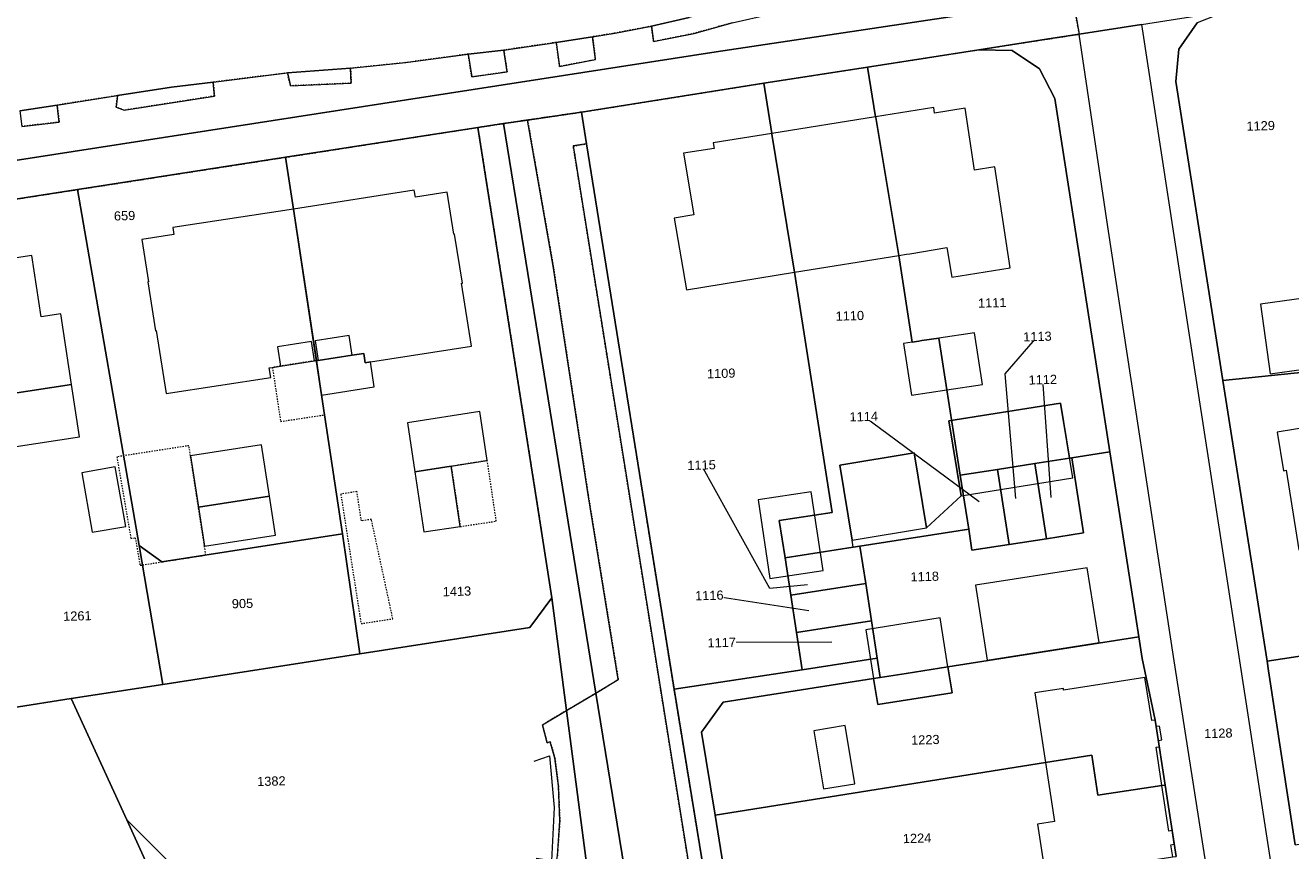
# Model space of a CAD drawing. Header units: millimetres. Extents: x -191 to 81095, y -508122 to 28741.
# Tile 237 of 255: x 5939 to 6036, y 9861 to 9924. Entities that reach past the tile are written whole.
import ezdxf

# ---------------------------------------------------------------- set-up
doc = ezdxf.new("R2010")
doc.units = ezdxf.units.MM
for name, pattern in [('VE22-087 DB - VST Hervest-Dorsten ALK VA2736$0$1', [0]), ('VE22-087 DB - VST Hervest-Dorsten ALK VA2736$0$2', [0.16, 0.06, -0.1]), ('VE22-087 DB - VST Hervest-Dorsten ALK VA2736$0$3', [0.26, 0.11, -0.15])]:
    doc.linetypes.add(name, pattern=pattern)
for name, color, linetype, lineweight in [('VE22-087 DB - VST Hervest-Dorsten ALK VA2736$0$AX_Bauteil', 7, 'VE22-087 DB - VST Hervest-Dorsten ALK VA2736$0$1', 18), ('VE22-087 DB - VST Hervest-Dorsten ALK VA2736$0$AX_Flurstueck', 9, 'VE22-087 DB - VST Hervest-Dorsten ALK VA2736$0$1', 18), ('VE22-087 DB - VST Hervest-Dorsten ALK VA2736$0$AX_Gebaeude', 7, 'VE22-087 DB - VST Hervest-Dorsten ALK VA2736$0$1', 18), ('VE22-087 DB - VST Hervest-Dorsten ALK VA2736$0$AX_SonstigesBauwerkOderSonstigeEinrichtung', 7, 'VE22-087 DB - VST Hervest-Dorsten ALK VA2736$0$1', 18), ('VE22-087 DB - VST Hervest-Dorsten ALK VA2736$0$AX_SportFreizeitUndErholungsflaeche', 7, 'VE22-087 DB - VST Hervest-Dorsten ALK VA2736$0$1', 18), ('VE22-087 DB - VST Hervest-Dorsten ALK VA2736$0$AX_Strassenverkehr', 7, 'VE22-087 DB - VST Hervest-Dorsten ALK VA2736$0$1', 18), ('VE22-087 DB - VST Hervest-Dorsten ALK VA2736$0$AX_Strassenverkehrsanlage', 7, 'VE22-087 DB - VST Hervest-Dorsten ALK VA2736$0$1', 18), ('VE22-087 DB - VST Hervest-Dorsten ALK VA2736$0$AX_Vegetationsmerkmal', 7, 'VE22-087 DB - VST Hervest-Dorsten ALK VA2736$0$1', 18), ('VE22-087 DB - VST Hervest-Dorsten ALK VA2736$0$AX_Weg', 7, 'VE22-087 DB - VST Hervest-Dorsten ALK VA2736$0$1', 18), ('VE22-087 DB - VST Hervest-Dorsten ALK VA2736$0$AX_Wohnbauflaeche', 7, 'VE22-087 DB - VST Hervest-Dorsten ALK VA2736$0$1', 18)]:
    doc.layers.add(name, color=color, linetype=linetype, lineweight=lineweight)
doc.layers.add('XREF ALK Kataster', color=251, linetype='Continuous')
doc.styles.add('VE22-087 DB - VST Hervest-Dorsten ALK VA2736$0$0', font='arial.ttf')

# ---------------------------------------------------------------- blocks, each defined once
blk = doc.blocks.new('VE22-087 DB - VST Hervest-Dorsten ALK VA2736')
at = {"layer": 'VE22-087 DB - VST Hervest-Dorsten ALK VA2736$0$AX_Bauteil', "color": 7, "linetype": 'VE22-087 DB - VST Hervest-Dorsten ALK VA2736$0$1', "lineweight": 13, "ltscale": 0.5}
for points in [[(5963.779, 9899.975, 0), (5961.173, 9899.579, 0), (5961.403, 9898.085, 0), (5964.01, 9898.48, 0)], [(5960.912, 9899.523, 0), (5958.296, 9899.128, 0), (5958.527, 9897.643, 0), (5961.133, 9898.048, 0)]]:
    blk.add_polyline3d(points, close=True, dxfattribs=at)
at = {"layer": 'VE22-087 DB - VST Hervest-Dorsten ALK VA2736$0$AX_Flurstueck', "linetype": 'VE22-087 DB - VST Hervest-Dorsten ALK VA2736$0$1', "lineweight": 13, "ltscale": 0.5}
for points in [[(5684.62, 9874.377, 0), (5767.167, 9887.057, 0), (5857.799, 9900.94, 0), (5863.643, 9901.836, 0), (5888.765, 9905.684, 0), (5991.833, 9921.672, 0), (6018.909, 9925.738, 0), (6024.061, 9926.511, 0), (6030.917, 9927.541, 0), (6066.825, 9933.4, 0), (6123.776, 9941.701, 0), (6129.12, 9942.48, 0), (6130.222, 9942.64, 0), (6141.589, 9944.35, 0), (6203.211, 9954.247, 0)], [(6203.211, 9954.247, 0), (6141.589, 9944.35, 0), (6130.222, 9942.64, 0), (6129.12, 9942.48, 0), (6123.776, 9941.701, 0), (6066.825, 9933.4, 0), (6030.917, 9927.541, 0), (6024.061, 9926.511, 0), (6018.909, 9925.738, 0), (5991.833, 9921.672, 0), (5888.765, 9905.684, 0), (5863.643, 9901.836, 0), (5857.799, 9900.94, 0), (5767.167, 9887.057, 0), (5684.62, 9874.377, 0)], [(5932.045, 9909.431, 0), (5943.031, 9911.135, 0), (5958.927, 9913.604, 0), (5973.621, 9915.879, 0), (5975.576, 9916.183, 0), (5977.412, 9916.451, 0), (5981.54, 9917.053, 0), (5995.472, 9919.27, 0), (6003.391, 9920.497, 0), (6011.911, 9921.826, 0), (6017.223, 9922.645, 0), (6019.583, 9923.012, 0), (6024.334, 9923.749, 0), (6026.11, 9924.025, 0), (6030.85, 9924.759, 0), (6047.399, 9927.287, 0), (6061.434, 9929.441, 0), (6088.472, 9933.587, 0), (6122.921, 9938.876, 0), (6124.493, 9939.149, 0), (6129.297, 9939.987, 0), (6130.815, 9940.252, 0), (6192.143, 9949.776, 0)], [(6036.081, 9861.055, 0), (6034.047, 9874.362, 0), (6033.936, 9875.086, 0), (6030.548, 9896.534, 0), (6026.95, 9919.386, 0), (6027.182, 9921.857, 0), (6028.598, 9923.87, 0)], [(6024.334, 9923.749, 0), (6019.583, 9923.012, 0), (6017.223, 9922.645, 0), (6011.911, 9921.826, 0), (6014.451, 9921.762, 0), (6016.543, 9920.361, 0), (6017.702, 9918.092, 0), (6021.916, 9891.095, 0), (6023.89, 9878.429, 0), (6024.121, 9876.954, 0), (6024.378, 9875.288, 0), (6025.387, 9870.587, 0), (6025.463, 9870.092, 0), (6026.146, 9865.633, 0), (6026.98, 9860.17, 0)], [(6014.728, 9887.539, 0), (6013.92, 9897.042, 0), (6016.382, 9899.91, 0)], [(6017.43, 9887.602, 0), (6016.792, 9896.612, 0)], [(6011.924, 9887.277, 0), (6003.104, 9893.79, 0)], [(5998.815, 9880.923, 0), (5995.936, 9880.658, 0), (5990.711, 9890.084, 0)], [(5998.911, 9878.944, 0), (5991.306, 9880.12, 0)], [(6000.661, 9876.559, 0), (5992.252, 9876.52, 0)], [(5949.604, 9856.808, 0), (5946.779, 9862.974, 0), (5942.536, 9872.232, 0), (5938.016, 9871.533, 0)]]:
    blk.add_polyline3d(points, dxfattribs=at)
for points in [[(6047.399, 9927.287, 0), (6030.85, 9924.759, 0), (6028.598, 9923.87, 0), (6027.182, 9921.857, 0), (6026.95, 9919.386, 0), (6030.548, 9896.534, 0), (6049.149, 9898.458, 0), (6049.279, 9898.476, 0), (6051.873, 9898.87, 0), (6051.306, 9902.863, 0), (6049.573, 9913.922, 0), (6048.026, 9923.344, 0)], [(6014.451, 9921.762, 0), (6011.911, 9921.826, 0), (6003.391, 9920.497, 0), (6004.01, 9916.705, 0), (6004.02, 9916.645, 0), (6005.781, 9906.108, 0), (6006.814, 9899.485, 0), (6007.305, 9899.559, 0), (6007.546, 9899.595, 0), (6008.838, 9899.787, 0), (6009.467, 9895.844, 0), (6010.481, 9889.31, 0), (6013.327, 9889.751, 0), (6016.173, 9890.192, 0), (6018.83, 9890.615, 0), (6019.01, 9890.644, 0), (6021.916, 9891.095, 0), (6017.702, 9918.092, 0), (6016.543, 9920.361, 0)], [(6011.126, 9885.195, 0), (6010.481, 9889.31, 0), (6009.467, 9895.844, 0), (6008.838, 9899.787, 0), (6007.546, 9899.595, 0), (6007.305, 9899.559, 0), (6006.814, 9899.485, 0), (6005.781, 9906.108, 0), (6004.02, 9916.645, 0), (6004.01, 9916.705, 0), (6003.391, 9920.497, 0), (5995.472, 9919.27, 0), (5996.071, 9915.429, 0), (5996.081, 9915.369, 0), (5997.822, 9904.824, 0), (6000.69, 9886.46, 0), (5996.651, 9885.835, 0), (5997.094, 9882.984, 0), (6002.309, 9883.807, 0), (6002.817, 9883.888, 0)], [(5988.61, 9872.956, 0), (5998.41, 9874.434, 0), (5997.968, 9877.284, 0), (5997.526, 9880.135, 0), (5997.094, 9882.984, 0), (5996.651, 9885.835, 0), (6000.69, 9886.46, 0), (5997.822, 9904.824, 0), (5996.081, 9915.369, 0), (5996.071, 9915.429, 0), (5995.472, 9919.27, 0), (5981.54, 9917.053, 0), (5981.929, 9914.629, 0)], [(5994.559, 9836.613, 0), (5993.671, 9842.043, 0), (5988.61, 9872.956, 0), (5981.929, 9914.629, 0), (5981.54, 9917.053, 0), (5977.412, 9916.451, 0), (5975.576, 9916.183, 0), (5980.237, 9887.449, 0), (5982.635, 9872.661, 0), (5985.173, 9857.003, 0), (5992.305, 9812.998, 0), (5998.24, 9813.917, 0)], [(5978.153, 9887.127, 0), (5973.621, 9915.879, 0), (5958.927, 9913.604, 0), (5959.525, 9909.651, 0), (5961.904, 9893.921, 0), (5963.279, 9884.826, 0), (5964.598, 9875.656, 0), (5977.598, 9877.673, 0), (5979.258, 9879.943, 0)], [(5992.305, 9812.998, 0), (5985.173, 9857.003, 0), (5982.635, 9872.661, 0), (5980.237, 9887.449, 0), (5975.576, 9916.183, 0), (5973.621, 9915.879, 0), (5978.153, 9887.127, 0), (5979.258, 9879.943, 0), (5980.388, 9871.32, 0), (5982.222, 9857.326, 0), (5982.72, 9853.529, 0), (5989.338, 9812.538, 0)], [(5959.525, 9909.651, 0), (5958.927, 9913.604, 0), (5943.031, 9911.135, 0), (5947.722, 9883.935, 0), (5949.456, 9882.68, 0), (5963.279, 9884.826, 0), (5961.904, 9893.921, 0)], [(5947.722, 9883.935, 0), (5943.031, 9911.135, 0), (5932.045, 9909.431, 0), (5936.356, 9882.136, 0), (5938.016, 9871.533, 0), (5942.536, 9872.232, 0), (5949.532, 9873.318, 0)], [(6069.067, 9880.568, 0), (6067.884, 9887.863, 0), (6056.688, 9886.376, 0), (6054.628, 9899.292, 0), (6051.873, 9898.87, 0), (6049.279, 9898.476, 0), (6049.149, 9898.458, 0), (6030.548, 9896.534, 0), (6033.936, 9875.086, 0), (6038.629, 9875.817, 0), (6045.578, 9876.902, 0)], [(6004.145, 9875.337, 0), (6004.365, 9873.851, 0), (6006.339, 9874.165, 0), (6009.541, 9874.667, 0), (6024.121, 9876.954, 0), (6023.89, 9878.429, 0), (6021.916, 9891.095, 0), (6019.01, 9890.644, 0), (6019.905, 9884.904, 0), (6017.068, 9884.452, 0), (6014.222, 9884.011, 0), (6011.375, 9883.569, 0), (6011.126, 9885.195, 0), (6002.817, 9883.888, 0), (6003.259, 9881.037, 0), (6003.701, 9878.187, 0)], [(6017.068, 9884.452, 0), (6016.173, 9890.192, 0), (6013.327, 9889.751, 0), (6014.222, 9884.011, 0)], [(6019.905, 9884.904, 0), (6019.01, 9890.644, 0), (6018.83, 9890.615, 0), (6016.173, 9890.192, 0), (6017.068, 9884.452, 0)], [(6014.222, 9884.011, 0), (6013.327, 9889.751, 0), (6010.481, 9889.31, 0), (6011.126, 9885.195, 0), (6011.375, 9883.569, 0)], [(5963.279, 9884.826, 0), (5949.456, 9882.68, 0), (5947.722, 9883.935, 0), (5949.532, 9873.318, 0), (5964.598, 9875.656, 0)], [(6003.259, 9881.037, 0), (6002.817, 9883.888, 0), (6002.309, 9883.807, 0), (5997.094, 9882.984, 0), (5997.526, 9880.135, 0)], [(6003.701, 9878.187, 0), (6003.259, 9881.037, 0), (5997.526, 9880.135, 0), (5997.968, 9877.284, 0)], [(6045.578, 9876.902, 0), (6038.629, 9875.817, 0), (6033.936, 9875.086, 0), (6034.047, 9874.362, 0), (6036.081, 9861.055, 0), (6039.818, 9861.634, 0), (6055.206, 9864.076, 0), (6071.343, 9866.589, 0), (6069.067, 9880.568, 0)], [(5980.388, 9871.32, 0), (5979.258, 9879.943, 0), (5977.598, 9877.673, 0), (5964.598, 9875.656, 0), (5949.532, 9873.318, 0), (5942.536, 9872.232, 0), (5946.779, 9862.974, 0), (5949.604, 9856.808, 0), (5953.362, 9856.436, 0), (5982.72, 9853.529, 0), (5982.222, 9857.326, 0)], [(6004.145, 9875.337, 0), (6003.701, 9878.187, 0), (5997.968, 9877.284, 0), (5998.41, 9874.434, 0)], [(6024.121, 9876.954, 0), (6009.541, 9874.667, 0), (6006.339, 9874.165, 0), (6004.365, 9873.851, 0), (6003.856, 9873.771, 0), (5992.376, 9871.973, 0), (5990.716, 9869.682, 0), (5991.744, 9863.331, 0), (6016.986, 9867.359, 0), (6020.532, 9867.903, 0), (6020.997, 9864.855, 0), (6025.896, 9865.601, 0), (6026.146, 9865.633, 0), (6025.463, 9870.092, 0), (6025.387, 9870.587, 0), (6024.378, 9875.288, 0)], [(5998.41, 9874.434, 0), (5988.61, 9872.956, 0), (5993.671, 9842.043, 0), (5995.155, 9842.272, 0), (5994.494, 9846.346, 0), (5993.111, 9854.888, 0), (5991.744, 9863.331, 0), (5990.716, 9869.682, 0), (5992.376, 9871.973, 0), (6003.856, 9873.771, 0), (6004.365, 9873.851, 0), (6004.145, 9875.337, 0)], [(6026.146, 9865.633, 0), (6025.896, 9865.601, 0), (6020.997, 9864.855, 0), (6020.532, 9867.903, 0), (6016.986, 9867.359, 0), (5991.744, 9863.331, 0), (5993.111, 9854.888, 0), (6016.987, 9858.656, 0), (6026.73, 9860.134, 0), (6026.98, 9860.17, 0)]]:
    blk.add_polyline3d(points, close=True, dxfattribs=at)
at = {"layer": 'VE22-087 DB - VST Hervest-Dorsten ALK VA2736$0$AX_Gebaeude', "color": 7, "linetype": 'VE22-087 DB - VST Hervest-Dorsten ALK VA2736$0$1', "lineweight": 13, "ltscale": 0.5}
for points in [[(6008.515, 9916.975, 0), (6008.451, 9917.416, 0), (6004.01, 9916.705, 0), (6004.02, 9916.645, 0), (6005.781, 9906.108, 0), (6006.383, 9906.2, 0), (6006.623, 9906.236, 0), (6009.46, 9906.699, 0), (6009.83, 9904.43, 0), (6014.301, 9905.161, 0), (6013.113, 9912.868, 0), (6011.578, 9912.628, 0), (6010.851, 9917.354, 0)], [(6004.02, 9916.645, 0), (6004.01, 9916.705, 0), (5996.071, 9915.429, 0), (5996.081, 9915.369, 0), (5997.822, 9904.824, 0), (6005.781, 9906.108, 0)], [(5997.822, 9904.824, 0), (5996.081, 9915.369, 0), (5996.071, 9915.429, 0), (5991.611, 9914.708, 0), (5991.676, 9914.276, 0), (5989.33, 9913.907, 0), (5990.128, 9909.202, 0), (5988.624, 9908.942, 0), (5989.552, 9903.482, 0)], [(5971.275, 9910.926, 0), (5968.84, 9910.548, 0), (5968.757, 9911.079, 0), (5959.525, 9909.651, 0), (5961.273, 9898.067, 0), (5961.403, 9898.085, 0), (5964.01, 9898.48, 0), (5964.901, 9898.618, 0), (5965.012, 9897.906, 0), (5965.407, 9897.967, 0), (5973.131, 9899.169, 0), (5972.375, 9903.983, 0), (5972.434, 9903.993, 0), (5971.843, 9907.735, 0), (5971.783, 9907.725, 0)], [(5961.133, 9898.048, 0), (5961.273, 9898.067, 0), (5959.525, 9909.651, 0), (5950.304, 9908.225, 0), (5950.377, 9907.702, 0), (5947.931, 9907.325, 0), (5948.439, 9904.086, 0), (5948.389, 9904.076, 0), (5948.98, 9900.345, 0), (5949.039, 9900.354, 0), (5949.796, 9895.549, 0), (5957.785, 9896.783, 0), (5957.675, 9897.514, 0), (5957.913, 9897.55, 0), (5958.527, 9897.643, 0)], [(5932.664, 9905.5, 0), (5934.324, 9894.977, 0), (5937.725, 9895.502, 0), (5942.564, 9896.247, 0), (5941.735, 9901.643, 0), (5940.241, 9901.414, 0), (5939.523, 9906.087, 0), (5937.188, 9905.729, 0), (5937.114, 9906.19, 0)], [(6039.312, 9897.763, 0), (6038.582, 9903.081, 0), (6033.425, 9902.372, 0), (6034.165, 9897.064, 0)], [(6012.182, 9896.246, 0), (6011.575, 9900.2, 0), (6008.838, 9899.787, 0), (6009.467, 9895.844, 0)], [(6008.838, 9899.787, 0), (6007.546, 9899.595, 0), (6007.305, 9899.559, 0), (6006.814, 9899.485, 0), (6006.143, 9899.384, 0), (6006.751, 9895.43, 0), (6009.467, 9895.844, 0)], [(5964.01, 9898.48, 0), (5961.403, 9898.085, 0), (5961.273, 9898.067, 0), (5961.278, 9898.058, 0), (5961.675, 9895.435, 0), (5965.704, 9896.061, 0), (5965.407, 9897.967, 0), (5965.012, 9897.906, 0), (5964.901, 9898.618, 0)], [(5942.564, 9896.247, 0), (5937.725, 9895.502, 0), (5938.34, 9891.494, 0), (5943.18, 9892.237, 0)], [(5973.774, 9894.173, 0), (5968.247, 9893.317, 0), (5968.81, 9889.559, 0), (5971.581, 9889.992, 0), (5974.336, 9890.422, 0)], [(6019.08, 9889.104, 0), (6018.133, 9894.819, 0), (6009.606, 9893.473, 0), (6010.548, 9887.742, 0)], [(6037.679, 9892.879, 0), (6037.651, 9893.07, 0), (6034.706, 9892.6, 0), (6035.178, 9889.649, 0), (6035.388, 9889.686, 0), (6036.358, 9883.614, 0), (6045.744, 9885.076, 0), (6044.311, 9893.939, 0)], [(5957.685, 9887.694, 0), (5957.077, 9891.626, 0), (5951.654, 9890.788, 0), (5952.262, 9886.856, 0)], [(6006.952, 9891.005, 0), (6001.272, 9890.069, 0), (6002.227, 9884.348, 0), (6007.912, 9885.28, 0)], [(5945.901, 9889.945, 0), (5943.345, 9889.499, 0), (5944.145, 9884.944, 0), (5946.701, 9885.38, 0)], [(5971.581, 9889.992, 0), (5968.81, 9889.559, 0), (5969.496, 9884.969, 0), (5972.27, 9885.384, 0)], [(5958.146, 9884.725, 0), (5957.685, 9887.694, 0), (5952.262, 9886.856, 0), (5952.723, 9883.887, 0)], [(6000.008, 9882.027, 0), (5999.101, 9888.037, 0), (5995.034, 9887.423, 0), (5995.942, 9881.413, 0)], [(6020.176, 9882.236, 0), (6011.636, 9880.893, 0), (6012.537, 9875.178, 0), (6021.098, 9876.512, 0)], [(6008.94, 9878.412, 0), (6003.262, 9877.5, 0), (6003.856, 9873.771, 0), (6004.174, 9871.773, 0), (6009.861, 9872.676, 0), (6009.541, 9874.667, 0)], [(6025.126, 9870.551, 0), (6024.6, 9873.852, 0), (6018.385, 9872.887, 0), (6018.367, 9873.007, 0), (6016.172, 9872.667, 0), (6016.986, 9867.359, 0), (6020.532, 9867.903, 0), (6020.997, 9864.855, 0), (6025.896, 9865.601, 0), (6025.449, 9868.523, 0), (6025.7, 9868.56, 0), (6025.626, 9869.044, 0), (6025.881, 9869.084, 0), (6025.72, 9870.132, 0), (6025.463, 9870.092, 0), (6025.387, 9870.587, 0)], [(6001.693, 9870.186, 0), (5999.284, 9869.783, 0), (6000.029, 9865.328, 0), (6002.438, 9865.731, 0)], [(6026.685, 9862.146, 0), (6026.428, 9862.107, 0), (6025.896, 9865.601, 0), (6020.997, 9864.855, 0), (6020.532, 9867.903, 0), (6016.986, 9867.359, 0), (6017.683, 9862.832, 0), (6016.38, 9862.629, 0), (6016.987, 9858.656, 0), (6026.73, 9860.134, 0), (6026.586, 9861.07, 0), (6026.842, 9861.11, 0)]]:
    blk.add_polyline3d(points, close=True, dxfattribs=at)
at = {"layer": 'VE22-087 DB - VST Hervest-Dorsten ALK VA2736$0$AX_SonstigesBauwerkOderSonstigeEinrichtung', "color": 7, "linetype": 'VE22-087 DB - VST Hervest-Dorsten ALK VA2736$0$3', "lineweight": 13, "ltscale": 0.5}
for points in [[(5961.675, 9895.435, 0), (5961.278, 9898.058, 0), (5961.133, 9898.048, 0), (5958.527, 9897.643, 0), (5957.913, 9897.55, 0), (5958.538, 9893.413, 0), (5961.904, 9893.921, 0)], [(5952.723, 9883.887, 0), (5952.262, 9886.856, 0), (5951.654, 9890.788, 0), (5951.535, 9891.561, 0), (5946.023, 9890.708, 0), (5947.1, 9884.467, 0), (5947.436, 9884.525, 0), (5947.799, 9882.423, 0), (5949.456, 9882.68, 0), (5952.829, 9883.204, 0)], [(5974.336, 9890.422, 0), (5971.581, 9889.992, 0), (5972.27, 9885.384, 0), (5975.027, 9885.797, 0)], [(5964.369, 9888.056, 0), (5963.141, 9887.863, 0), (5964.689, 9877.963, 0), (5967.117, 9878.342, 0), (5965.476, 9885.932, 0), (5964.719, 9885.814, 0)]]:
    blk.add_polyline3d(points, close=True, dxfattribs=at)
at = {"layer": 'VE22-087 DB - VST Hervest-Dorsten ALK VA2736$0$AX_Strassenverkehr', "color": 253, "linetype": 'VE22-087 DB - VST Hervest-Dorsten ALK VA2736$0$1', "lineweight": 13, "ltscale": 0.5, "true_color": 0x999999}
for points in [[(6014.771, 9928.844, 0), (6005.033, 9927.458, 0), (6001.337, 9926.838, 0), (5998.741, 9926.331, 0), (5995.774, 9925.708, 0), (5992.902, 9925.041, 0), (5989.773, 9924.296, 0), (5986.878, 9923.628, 0), (5987.052, 9922.447, 0), (5990.16, 9923.073, 0), (5993.051, 9923.882, 0), (5995.971, 9924.55, 0), (5998.769, 9925.321, 0), (6001.438, 9925.701, 0), (6006.541, 9926.465, 0), (6015.27, 9927.8, 0), (6015.244, 9928.716, 0)], [(5982.387, 9922.82, 0), (5979.603, 9922.381, 0), (5979.865, 9920.543, 0), (5982.6, 9921.065, 0)], [(5975.6, 9921.8, 0), (5972.882, 9921.489, 0), (5973.143, 9919.745, 0), (5975.858, 9920.126, 0)], [(5963.887, 9920.405, 0), (5959.057, 9920.048, 0), (5959.295, 9919.067, 0), (5963.943, 9919.267, 0)], [(5953.388, 9919.35, 0), (5950.203, 9918.956, 0), (5946.085, 9918.313, 0), (5945.968, 9917.44, 0), (5946.585, 9917.198, 0), (5953.489, 9918.284, 0)], [(5941.455, 9917.596, 0), (5938.605, 9917.155, 0), (5938.77, 9915.96, 0), (5941.628, 9916.297, 0)]]:
    blk.add_polyline3d(points, close=True, dxfattribs=at)
at = {"layer": 'VE22-087 DB - VST Hervest-Dorsten ALK VA2736$0$AX_Strassenverkehrsanlage', "color": 7, "linetype": 'VE22-087 DB - VST Hervest-Dorsten ALK VA2736$0$1', "lineweight": 13, "ltscale": 0.5, "true_color": 0xf7f7f0}
for points in [[(6015.244, 9928.716, 0), (6016.217, 9928.391, 0), (6016.908, 9928.034, 0), (6017.579, 9927.582, 0), (6018.114, 9926.94, 0), (6018.624, 9926.342, 0), (6018.909, 9925.738, 0), (6019.309, 9924.452, 0), (6019.583, 9923.012, 0)], [(5982.387, 9922.82, 0), (5984.119, 9923.094, 0), (5986.878, 9923.628, 0)], [(5975.6, 9921.8, 0), (5979.603, 9922.381, 0)], [(5963.887, 9920.405, 0), (5968.107, 9920.839, 0), (5972.882, 9921.489, 0)], [(5953.388, 9919.35, 0), (5959.057, 9920.048, 0)], [(5941.455, 9917.596, 0), (5946.085, 9918.313, 0)]]:
    blk.add_polyline3d(points, dxfattribs=at)
at = {"layer": 'VE22-087 DB - VST Hervest-Dorsten ALK VA2736$0$AX_Vegetationsmerkmal', "color": 7, "linetype": 'VE22-087 DB - VST Hervest-Dorsten ALK VA2736$0$1', "lineweight": 13, "ltscale": 0.5}
blk.add_polyline3d([(5975.576, 9916.183, 0), (5973.621, 9915.879, 0), (5978.153, 9887.127, 0), (5979.258, 9879.943, 0), (5980.388, 9871.32, 0), (5982.635, 9872.661, 0), (5984.349, 9873.684, 0), (5982.051, 9887.801, 0), (5979.381, 9905.274, 0), (5977.412, 9916.451, 0)], close=True, dxfattribs=at)
blk.add_polyline3d([(5977.919, 9867.444, 0), (5979.102, 9867.857, 0), (5979.451, 9863.904, 0), (5979.255, 9859.838, 0), (5978.069, 9860.029, 0)], dxfattribs=at)
at = {"layer": 'VE22-087 DB - VST Hervest-Dorsten ALK VA2736$0$AX_Weg', "color": 7, "linetype": 'VE22-087 DB - VST Hervest-Dorsten ALK VA2736$0$2', "lineweight": 13, "ltscale": 0.5}
blk.add_polyline3d([(5975.576, 9916.183, 0), (5973.621, 9915.879, 0), (5978.153, 9887.127, 0), (5979.258, 9879.943, 0), (5980.388, 9871.32, 0), (5982.635, 9872.661, 0), (5984.349, 9873.684, 0), (5982.051, 9887.801, 0), (5979.381, 9905.274, 0), (5977.412, 9916.451, 0)], close=True, dxfattribs=at)
at = {"layer": 'VE22-087 DB - VST Hervest-Dorsten ALK VA2736$0$AX_Flurstueck', "char_height": 0.7, "attachment_point": 2, "style": 'VE22-087 DB - VST Hervest-Dorsten ALK VA2736$0$0', "bg_fill": 3, "box_fill_scale": 1, "bg_fill_color": 256, "bg_fill_transparency": 0}
for s, insert, rotation in [('1129', (6033.433, 9916.359), 1.58945), ('659', (5946.607, 9909.49), 1.58945), ('1111', (6012.916, 9902.835), 1.58944), ('1110', (6002.033, 9901.841), 1.58944), ('1113', (6016.372, 9900.259), 1.58944), ('1109', (5992.202, 9897.438), 1.58944), ('1112', (6016.782, 9896.962), 1.58944), ('1114', (6003.095, 9894.14), 1.58944), ('1115', (5990.701, 9890.434), 1.58944), ('1118', (6007.758, 9881.915), 1.58944), ('1413', (5972.007, 9880.782), 1.58944), ('1116', (5991.296, 9880.47), 1.58944), ('905', (5955.617, 9879.852), 1.58944), ('1261', (5943, 9878.903), 1.58944), ('1117', (5992.242, 9876.869), 1.58944), ('1128', (6030.194, 9869.939), 1.58944), ('1223', (6007.803, 9869.439), 1.58944), ('1382', (5957.826, 9866.278), 1.58944), ('1224', (6007.173, 9861.914), 1.58944)]:
    blk.add_mtext(s, dxfattribs=dict(at, insert=insert, rotation=rotation))
at = {"layer": 'VE22-087 DB - VST Hervest-Dorsten ALK VA2736$0$AX_SportFreizeitUndErholungsflaeche', "color": 253, "linetype": 'VE22-087 DB - VST Hervest-Dorsten ALK VA2736$0$1', "lineweight": 13, "ltscale": 0.5, "true_color": 0x999999}
blk.add_polyline3d([(5977.598, 9877.673, 0), (5964.598, 9875.656, 0), (5949.532, 9873.318, 0), (5942.536, 9872.232, 0), (5946.779, 9862.974, 0), (5953.362, 9856.436, 0), (5982.72, 9853.529, 0), (5982.222, 9857.326, 0), (5979.218, 9857.526, 0), (5979.69, 9860.222, 0), (5979.881, 9862.894, 0), (5979.772, 9865.566, 0), (5979.501, 9867.696, 0), (5979.148, 9868.94, 0), (5978.903, 9868.862, 0), (5978.548, 9870.221, 0), (5980.388, 9871.32, 0), (5979.258, 9879.943, 0)], close=True, dxfattribs=at)
at = {"layer": 'VE22-087 DB - VST Hervest-Dorsten ALK VA2736$0$AX_Strassenverkehr', "color": 253, "linetype": 'VE22-087 DB - VST Hervest-Dorsten ALK VA2736$0$1', "lineweight": 13, "ltscale": 0.5, "true_color": 0x999999}
for points in [[(5938.605, 9917.155, 0), (5941.455, 9917.596, 0), (5946.085, 9918.313, 0), (5950.203, 9918.956, 0), (5953.388, 9919.35, 0), (5959.057, 9920.048, 0), (5963.887, 9920.405, 0), (5968.107, 9920.839, 0), (5972.882, 9921.489, 0), (5975.6, 9921.8, 0), (5979.603, 9922.381, 0), (5982.387, 9922.82, 0), (5984.119, 9923.094, 0), (5986.878, 9923.628, 0), (5989.773, 9924.296, 0)], [(6019.309, 9924.452, 0), (6019.583, 9923.012, 0), (6024.334, 9923.749, 0)], [(6024.334, 9923.749, 0), (6019.583, 9923.012, 0), (6017.223, 9922.645, 0), (6011.911, 9921.826, 0), (6014.451, 9921.762, 0), (6016.543, 9920.361, 0), (6017.702, 9918.092, 0), (6021.916, 9891.095, 0), (6023.89, 9878.429, 0), (6024.121, 9876.954, 0), (6024.378, 9875.288, 0), (6025.387, 9870.587, 0), (6025.463, 9870.092, 0), (6026.146, 9865.633, 0), (6026.98, 9860.17, 0)], [(6036.081, 9861.055, 0), (6034.047, 9874.362, 0), (6033.936, 9875.086, 0), (6030.548, 9896.534, 0), (6026.95, 9919.386, 0), (6027.182, 9921.857, 0), (6028.598, 9923.87, 0)]]:
    blk.add_polyline3d(points, dxfattribs=at)
at = {"layer": 'VE22-087 DB - VST Hervest-Dorsten ALK VA2736$0$AX_Strassenverkehrsanlage', "color": 7, "linetype": 'VE22-087 DB - VST Hervest-Dorsten ALK VA2736$0$1', "lineweight": 13, "ltscale": 0.5, "true_color": 0xf7f7f0}
for points in [[(6035.143, 9817.931, 0), (6035.3, 9818.3, 0), (6035.362, 9818.665, 0), (6035.392, 9819.275, 0), (6035.234, 9820.668, 0), (6032.207, 9840.789, 0), (6026.833, 9875.134, 0), (6021.757, 9908.282, 0), (6019.583, 9923.012, 0)], [(6024.334, 9923.749, 0), (6027.352, 9904.136, 0), (6031.774, 9875.456, 0), (6036.23, 9846.539, 0), (6040.787, 9817.396, 0)]]:
    blk.add_polyline3d(points, dxfattribs=at)
at = {"layer": 'VE22-087 DB - VST Hervest-Dorsten ALK VA2736$0$AX_Vegetationsmerkmal', "color": 7, "linetype": 'VE22-087 DB - VST Hervest-Dorsten ALK VA2736$0$1', "lineweight": 13, "ltscale": 0.5}
blk.add_polyline3d([(5981.929, 9914.629, 0), (5980.904, 9914.47, 0), (5984.746, 9890.586, 0), (5990.553, 9854.44, 0), (5994.936, 9826.289, 0), (5995.845, 9822.784, 0), (5998.24, 9813.917, 0), (5994.559, 9836.613, 0), (5993.671, 9842.043, 0), (5988.61, 9872.956, 0)], close=True, dxfattribs=at)
at = {"layer": 'VE22-087 DB - VST Hervest-Dorsten ALK VA2736$0$AX_Weg', "color": 7, "linetype": 'VE22-087 DB - VST Hervest-Dorsten ALK VA2736$0$2', "lineweight": 13, "ltscale": 0.5}
for points in [[(5993.051, 9923.882, 0), (5990.16, 9923.073, 0), (5987.052, 9922.447, 0), (5986.878, 9923.628, 0), (5984.119, 9923.094, 0), (5982.387, 9922.82, 0), (5982.6, 9921.065, 0), (5979.865, 9920.543, 0), (5979.603, 9922.381, 0), (5975.6, 9921.8, 0), (5975.858, 9920.126, 0), (5973.143, 9919.745, 0), (5972.882, 9921.489, 0), (5968.107, 9920.839, 0), (5963.887, 9920.405, 0), (5963.943, 9919.267, 0), (5959.295, 9919.067, 0), (5959.057, 9920.048, 0), (5953.388, 9919.35, 0), (5953.489, 9918.284, 0), (5946.585, 9917.198, 0), (5945.968, 9917.44, 0), (5946.085, 9918.313, 0), (5941.455, 9917.596, 0), (5941.628, 9916.297, 0), (5938.77, 9915.96, 0)], [(5932.045, 9909.431, 0), (5943.031, 9911.135, 0), (5958.927, 9913.604, 0), (5973.621, 9915.879, 0), (5975.576, 9916.183, 0), (5977.412, 9916.451, 0), (5981.54, 9917.053, 0), (5995.472, 9919.27, 0), (6003.391, 9920.497, 0), (6011.911, 9921.826, 0), (6017.223, 9922.645, 0), (6019.583, 9923.012, 0), (6019.309, 9924.452, 0)], [(5990.553, 9854.44, 0), (5984.746, 9890.586, 0), (5980.904, 9914.47, 0), (5981.929, 9914.629, 0), (5981.54, 9917.053, 0), (5977.412, 9916.451, 0), (5979.381, 9905.274, 0), (5982.051, 9887.801, 0), (5984.349, 9873.684, 0), (5982.635, 9872.661, 0), (5980.388, 9871.32, 0), (5978.548, 9870.221, 0), (5978.903, 9868.862, 0), (5979.148, 9868.94, 0), (5979.501, 9867.696, 0), (5979.772, 9865.566, 0), (5979.881, 9862.894, 0), (5979.69, 9860.222, 0)]]:
    blk.add_polyline3d(points, dxfattribs=at)
blk.add_polyline3d([(5981.929, 9914.629, 0), (5980.904, 9914.47, 0), (5984.746, 9890.586, 0), (5990.553, 9854.44, 0), (5994.936, 9826.289, 0), (5995.845, 9822.784, 0), (5998.24, 9813.917, 0), (5994.559, 9836.613, 0), (5993.671, 9842.043, 0), (5988.61, 9872.956, 0)], close=True, dxfattribs=at)
at = {"layer": 'VE22-087 DB - VST Hervest-Dorsten ALK VA2736$0$AX_Wohnbauflaeche', "color": 253, "linetype": 'VE22-087 DB - VST Hervest-Dorsten ALK VA2736$0$1', "lineweight": 13, "ltscale": 0.5, "true_color": 0x999999}
for points in [[(6028.598, 9923.87, 0), (6027.182, 9921.857, 0), (6026.95, 9919.386, 0), (6030.548, 9896.534, 0), (6033.936, 9875.086, 0), (6034.047, 9874.362, 0), (6036.081, 9861.055, 0)], [(6026.98, 9860.17, 0), (6026.146, 9865.633, 0), (6025.463, 9870.092, 0), (6025.387, 9870.587, 0), (6024.378, 9875.288, 0), (6024.121, 9876.954, 0), (6009.541, 9874.667, 0), (6009.861, 9872.676, 0), (6004.174, 9871.773, 0), (6003.856, 9873.771, 0), (6004.365, 9873.851, 0), (6004.145, 9875.337, 0), (6003.701, 9878.187, 0), (6003.259, 9881.037, 0), (6002.817, 9883.888, 0), (6002.309, 9883.807, 0), (6002.227, 9884.348, 0), (6001.272, 9890.069, 0), (6006.952, 9891.005, 0), (6007.912, 9885.28, 0), (6010.548, 9887.742, 0), (6009.606, 9893.473, 0), (6018.133, 9894.819, 0), (6018.83, 9890.615, 0), (6019.01, 9890.644, 0), (6021.916, 9891.095, 0), (6017.702, 9918.092, 0), (6016.543, 9920.361, 0), (6014.451, 9921.762, 0), (6011.911, 9921.826, 0), (6003.391, 9920.497, 0), (5995.472, 9919.27, 0), (5981.54, 9917.053, 0), (5981.929, 9914.629, 0), (5988.61, 9872.956, 0), (5993.671, 9842.043, 0)], [(5953.362, 9856.436, 0), (5946.779, 9862.974, 0), (5942.536, 9872.232, 0), (5938.016, 9871.533, 0)]]:
    blk.add_polyline3d(points, dxfattribs=at)
blk.add_polyline3d([(5979.258, 9879.943, 0), (5978.153, 9887.127, 0), (5973.621, 9915.879, 0), (5958.927, 9913.604, 0), (5943.031, 9911.135, 0), (5932.045, 9909.431, 0), (5920.308, 9907.608, 0), (5924.829, 9878.87, 0), (5926.228, 9869.701, 0), (5938.016, 9871.533, 0), (5942.536, 9872.232, 0), (5949.532, 9873.318, 0), (5964.598, 9875.656, 0), (5977.598, 9877.673, 0)], close=True, dxfattribs=at)

msp = doc.modelspace()

# ---------------------------------------------------------------- block references
at = {"layer": 'XREF ALK Kataster', "color": 251}
msp.add_blockref('VE22-087 DB - VST Hervest-Dorsten ALK VA2736', (0, 0), dxfattribs=at)

doc.saveas('drawing.dxf')
